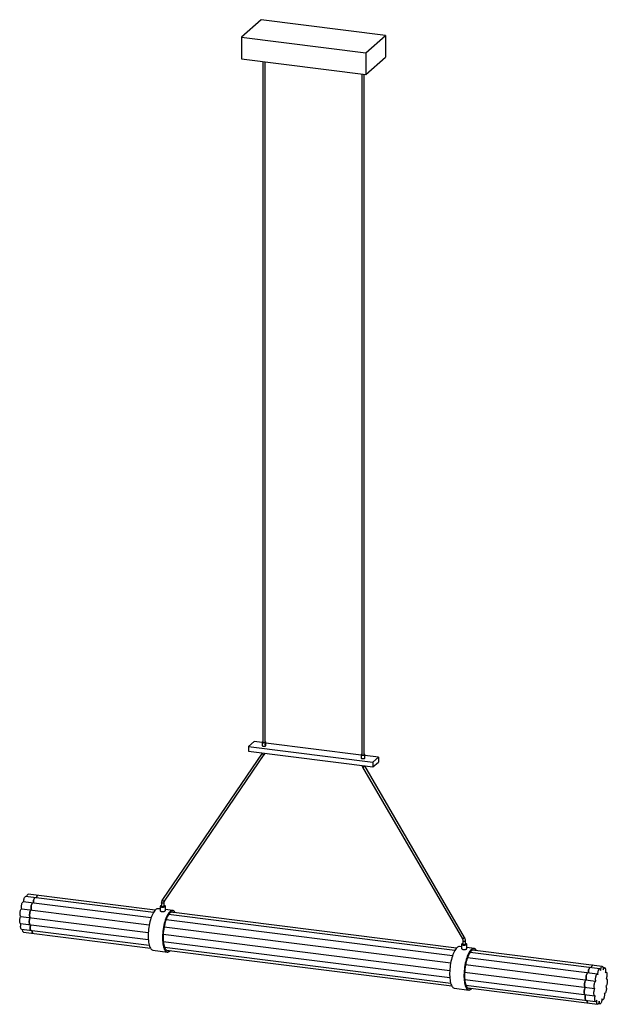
# Paper-space layout '_Dimétrica' of a CAD drawing. Header units: inches. Extents: x -22.6 to 22.6, y -4.2 to 71.6.
import ezdxf

# ---------------------------------------------------------------- set-up
doc = ezdxf.new("R2010")
doc.units = ezdxf.units.IN
doc.header["$MEASUREMENT"] = 0

psp = doc.layouts.new('_Dimétrica')

# ---------------------------------------------------------------- linework, layer by layer
at = {"color": 7, "linetype": 'Continuous', "lineweight": 25}
for p, q in [((-4.024, 71.616), (-5.555, 70.266)), ((5.555, 70.41), (-4.024, 71.616)), ((-5.555, 70.266), (4.024, 69.059)), ((-5.555, 70.266), (-5.555, 68.598)), ((4.024, 69.059), (5.555, 70.41)), ((5.555, 70.41), (5.555, 68.741)), ((4.024, 69.059), (4.024, 67.391)), ((-5.555, 68.598), (4.024, 67.391)), ((-3.91, 68.39), (-3.91, 15.959)), ((-3.713, 15.959), (-3.713, 68.365)), ((4.024, 67.391), (5.555, 68.741)), ((3.713, 67.43), (3.713, 14.998)), ((3.91, 14.998), (3.91, 67.405)), ((-4.579, 16.006), (-4.996, 15.638)), ((-3.949, 15.927), (-4.579, 16.006)), ((-3.949, 15.959), (-3.949, 15.699)), ((-3.674, 15.834), (-3.674, 15.959)), ((-4.996, 15.638), (-4.996, 15.266)), ((-4.996, 15.638), (4.579, 14.431)), ((-4.996, 15.266), (4.579, 14.06)), ((-3.692, 15.717), (-3.69, 15.717)), ((-3.675, 15.834), (-3.677, 15.834)), ((3.674, 14.966), (-3.674, 15.892)), ((-3.674, 15.699), (-3.674, 15.733)), ((-3.95, 15.114), (-11.625, 3.828)), ((-11.462, 3.717), (-3.787, 15.003)), ((3.674, 14.998), (3.674, 14.863)), ((3.674, 14.8), (3.674, 14.738)), ((3.949, 14.738), (3.949, 14.998)), ((4.996, 14.8), (3.949, 14.931)), ((4.579, 14.431), (4.996, 14.8)), ((4.579, 14.431), (4.579, 14.06)), ((4.579, 14.06), (4.996, 14.428)), ((4.996, 14.8), (4.996, 14.428)), ((3.783, 14.034), (11.459, 0.814)), ((3.954, 14.133), (3.95, 14.139)), ((11.629, 0.913), (3.954, 14.133)), ((-12.325, 2.831), (-22.159, 4.07)), ((-12.192, 3.016), (-21.96, 4.246)), ((-22.455, 3.128), (-12.641, 1.891)), ((-12.502, 2.427), (-22.336, 3.666)), ((-11.797, 3.113), (-11.951, 3.133)), ((-11.797, 3.317), (-11.797, 2.982)), ((-11.699, 3.581), (-11.699, 3.317)), ((-11.502, 3.317), (-11.502, 3.581)), ((-11.404, 2.982), (-11.404, 3.317)), ((-10.846, 2.993), (-11.404, 3.064)), ((-22.529, 2.543), (-12.715, 1.306)), ((10.699, -0.496), (-11.351, 2.282)), ((10.876, -0.092), (-11.152, 2.683)), ((11.01, 0.092), (-10.96, 2.86)), ((-22.548, 1.991), (-12.714, 0.752)), ((-22.477, 1.555), (-12.642, 0.316)), ((-11.496, 1.747), (10.56, -1.032)), ((-22.327, 1.334), (-12.559, 0.103)), ((-11.57, 1.162), (10.487, -1.617)), ((-11.562, 0.607), (10.488, -2.171)), ((-11.47, 0.169), (10.559, -2.607)), ((11.404, 0.19), (11.25, 0.21)), ((11.404, 0.394), (11.404, 0.059)), ((11.502, 0.658), (11.502, 0.394)), ((11.699, 0.394), (11.699, 0.658)), ((11.797, 0.059), (11.797, 0.394)), ((12.355, 0.07), (11.797, 0.141)), ((-12.355, -0.07), (-11.25, -0.21)), ((-11.328, -0.052), (10.642, -2.82)), ((21.856, -1.902), (11.85, -0.641)), ((22.033, -1.498), (12.049, -0.24)), ((22.233, -1.322), (12.241, -0.063)), ((11.705, -1.176), (21.738, -2.44)), ((22.41, -1.413), (22.287, -1.398)), ((11.631, -1.761), (21.664, -3.025)), ((22.524, -1.752), (22.467, -1.745)), ((22.548, -2.26), (22.531, -2.257)), ((10.846, -2.993), (11.951, -3.133)), ((11.639, -2.316), (21.645, -3.577)), ((11.731, -2.755), (21.716, -4.012)), ((11.874, -2.975), (21.865, -4.234)), ((22.386, -3.404), (22.403, -3.406)), ((21.936, -4.175), (22.059, -4.19)), ((22.197, -3.885), (22.254, -3.892))]:
    psp.add_line(p, q, dxfattribs=at)
at = {"color": 7, "linetype": 'Continuous', "lineweight": 25, "flags": 128}
for points in [[(-3.91, 15.991), (-3.91, 15.991), (-3.936, 15.978), (-3.949, 15.964), (-3.946, 15.949), (-3.929, 15.935), (-3.9, 15.923), (-3.86, 15.916)], [(-3.91, 15.959), (-3.91, 15.958), (-3.901, 15.945), (-3.879, 15.935), (-3.846, 15.928)], [(-3.86, 15.916), (-3.816, 15.913), (-3.771, 15.915), (-3.73, 15.922), (-3.699, 15.932), (-3.679, 15.946), (-3.674, 15.961), (-3.684, 15.976), (-3.707, 15.989), (-3.713, 15.991)], [(-3.846, 15.928), (-3.809, 15.926), (-3.771, 15.929), (-3.74, 15.936), (-3.72, 15.947), (-3.713, 15.959)], [(-3.949, 15.699), (-3.946, 15.689), (-3.929, 15.675), (-3.9, 15.663), (-3.86, 15.656)], [(-3.86, 15.656), (-3.816, 15.653), (-3.771, 15.655), (-3.73, 15.662), (-3.699, 15.673), (-3.679, 15.686), (-3.674, 15.699)], [(-3.662, 15.794), (-3.663, 15.814), (-3.668, 15.828), (-3.675, 15.834), (-3.683, 15.831), (-3.691, 15.82), (-3.697, 15.802), (-3.702, 15.78), (-3.704, 15.757), (-3.702, 15.737), (-3.697, 15.723), (-3.691, 15.717), (-3.683, 15.72), (-3.675, 15.731), (-3.668, 15.749), (-3.663, 15.771), (-3.662, 15.794)], [(-3.676, 15.781), (-3.676, 15.788), (-3.678, 15.793), (-3.68, 15.795), (-3.683, 15.794), (-3.685, 15.79), (-3.688, 15.784), (-3.689, 15.777), (-3.69, 15.769), (-3.689, 15.763), (-3.688, 15.758), (-3.685, 15.756), (-3.683, 15.757), (-3.68, 15.761), (-3.678, 15.767), (-3.676, 15.774), (-3.676, 15.781)], [(-3.787, 15.003), (-3.791, 14.999), (-3.81, 14.992), (-3.838, 14.995), (-3.871, 15.007), (-3.903, 15.028), (-3.93, 15.053), (-3.948, 15.079), (-3.954, 15.101), (-3.95, 15.113)], [(3.674, 14.738), (3.677, 14.728), (3.694, 14.714), (3.724, 14.703), (3.763, 14.695)], [(3.713, 15.03), (3.713, 15.03), (3.687, 15.018), (3.675, 15.003), (3.677, 14.988), (3.694, 14.974), (3.724, 14.963), (3.763, 14.955)], [(3.713, 14.998), (3.713, 14.997), (3.722, 14.985), (3.744, 14.974), (3.777, 14.967)], [(3.763, 14.955), (3.807, 14.952), (3.852, 14.954), (3.893, 14.961), (3.925, 14.972), (3.944, 14.986), (3.949, 15.001), (3.939, 15.015), (3.916, 15.028), (3.91, 15.03)], [(3.763, 14.695), (3.807, 14.692), (3.852, 14.694), (3.893, 14.701), (3.925, 14.712), (3.944, 14.726), (3.949, 14.738)], [(3.777, 14.967), (3.815, 14.965), (3.852, 14.968), (3.883, 14.976), (3.904, 14.987), (3.91, 14.998)], [(3.783, 14.034), (3.789, 14.034), (3.807, 14.04), (3.834, 14.053), (3.866, 14.07), (3.899, 14.09), (3.927, 14.109), (3.946, 14.123), (3.954, 14.132), (3.954, 14.133)], [(-22.3, 3.662), (-22.301, 3.692), (-22.298, 3.755), (-22.29, 3.818), (-22.278, 3.88), (-22.262, 3.937), (-22.243, 3.986), (-22.221, 4.025), (-22.199, 4.053), (-22.176, 4.068), (-22.159, 4.07)], [(-22.077, 4.06), (-22.074, 4.07), (-22.058, 4.125), (-22.038, 4.172), (-22.016, 4.209), (-21.994, 4.234), (-21.971, 4.246), (-21.96, 4.246)], [(-21.423, 3.977), (-21.44, 3.975), (-21.462, 3.96), (-21.485, 3.932), (-21.506, 3.893), (-21.525, 3.844), (-21.541, 3.787), (-21.553, 3.726), (-21.561, 3.662), (-21.564, 3.6), (-21.564, 3.569)], [(-21.564, 3.569), (-21.564, 3.6), (-21.561, 3.662), (-21.553, 3.726), (-21.541, 3.787), (-21.525, 3.844), (-21.506, 3.893), (-21.485, 3.932), (-21.462, 3.96), (-21.44, 3.975), (-21.423, 3.977)], [(-21.223, 4.153), (-21.235, 4.153), (-21.257, 4.141), (-21.28, 4.116), (-21.301, 4.079), (-21.321, 4.032), (-21.338, 3.977), (-21.34, 3.967)], [(-21.34, 3.967), (-21.338, 3.977), (-21.321, 4.032), (-21.301, 4.079), (-21.28, 4.116), (-21.257, 4.141), (-21.235, 4.153), (-21.223, 4.153)], [(-11.462, 3.717), (-11.466, 3.713), (-11.485, 3.706), (-11.513, 3.709), (-11.546, 3.721), (-11.579, 3.742), (-11.606, 3.767), (-11.623, 3.793), (-11.629, 3.815), (-11.625, 3.828)], [(-22.529, 2.543), (-22.548, 2.555), (-22.565, 2.581), (-22.578, 2.619), (-22.587, 2.667), (-22.591, 2.723), (-22.59, 2.784), (-22.584, 2.847), (-22.574, 2.91), (-22.56, 2.969), (-22.542, 3.022), (-22.522, 3.066), (-22.5, 3.099), (-22.477, 3.12), (-22.455, 3.128)], [(-22.455, 3.128), (-22.467, 3.168), (-22.475, 3.218), (-22.478, 3.275), (-22.476, 3.337), (-22.469, 3.4), (-22.458, 3.462), (-22.443, 3.521), (-22.424, 3.572), (-22.403, 3.613), (-22.381, 3.644), (-22.358, 3.662), (-22.337, 3.666), (-22.336, 3.666)], [(-21.718, 3.035), (-21.741, 3.027), (-21.763, 3.007), (-21.785, 2.973), (-21.806, 2.929), (-21.823, 2.876), (-21.838, 2.817), (-21.848, 2.754), (-21.854, 2.691), (-21.854, 2.63), (-21.85, 2.574), (-21.842, 2.526), (-21.829, 2.488), (-21.812, 2.463), (-21.792, 2.45)], [(-21.792, 2.45), (-21.812, 2.463), (-21.829, 2.488), (-21.842, 2.526), (-21.85, 2.574), (-21.854, 2.63), (-21.854, 2.691), (-21.848, 2.754), (-21.838, 2.817), (-21.823, 2.876), (-21.806, 2.929), (-21.785, 2.973), (-21.763, 3.007), (-21.741, 3.027), (-21.718, 3.035)], [(-21.6, 3.573), (-21.6, 3.573), (-21.622, 3.569), (-21.644, 3.551), (-21.667, 3.521), (-21.688, 3.479), (-21.706, 3.428), (-21.721, 3.37), (-21.732, 3.307), (-21.739, 3.244), (-21.741, 3.182), (-21.738, 3.125), (-21.73, 3.075), (-21.718, 3.035)], [(-21.718, 3.035), (-21.73, 3.075), (-21.738, 3.125), (-21.741, 3.182), (-21.739, 3.244), (-21.732, 3.307), (-21.721, 3.37), (-21.706, 3.428), (-21.688, 3.479), (-21.667, 3.521), (-21.644, 3.551), (-21.622, 3.569), (-21.6, 3.573), (-21.6, 3.573)], [(-11.951, 3.133), (-11.956, 3.133), (-12.007, 3.131), (-12.06, 3.115), (-12.113, 3.085), (-12.166, 3.041), (-12.22, 2.984), (-12.273, 2.914), (-12.324, 2.832), (-12.375, 2.738), (-12.423, 2.634), (-12.469, 2.521), (-12.512, 2.398), (-12.552, 2.268), (-12.588, 2.132), (-12.621, 1.99), (-12.649, 1.844), (-12.674, 1.695), (-12.693, 1.545), (-12.708, 1.395), (-12.718, 1.246), (-12.723, 1.1), (-12.723, 0.957), (-12.718, 0.819), (-12.708, 0.688), (-12.693, 0.564), (-12.674, 0.449), (-12.649, 0.343), (-12.621, 0.247), (-12.588, 0.163), (-12.552, 0.091), (-12.512, 0.031), (-12.469, -0.015), (-12.423, -0.048), (-12.375, -0.067), (-12.355, -0.07)], [(-11.699, 3.374), (-11.732, 3.366), (-11.767, 3.353), (-11.789, 3.336), (-11.797, 3.319), (-11.791, 3.301), (-11.771, 3.284), (-11.738, 3.27), (-11.695, 3.26), (-11.644, 3.253), (-11.591, 3.252), (-11.538, 3.255), (-11.49, 3.263), (-11.45, 3.275), (-11.422, 3.29), (-11.406, 3.307), (-11.405, 3.325), (-11.419, 3.342), (-11.445, 3.358), (-11.484, 3.37), (-11.502, 3.374)], [(-11.502, 3.581), (-11.509, 3.57), (-11.529, 3.559), (-11.56, 3.551), (-11.598, 3.548), (-11.635, 3.551), (-11.668, 3.557), (-11.69, 3.568), (-11.699, 3.58), (-11.699, 3.581)], [(-11.502, 3.317), (-11.509, 3.306), (-11.529, 3.295), (-11.56, 3.288), (-11.598, 3.285), (-11.635, 3.287), (-11.668, 3.294), (-11.69, 3.304), (-11.699, 3.316), (-11.699, 3.317)], [(-22.548, 1.991), (-22.548, 1.991), (-22.568, 2.001), (-22.586, 2.024), (-22.6, 2.059), (-22.609, 2.105), (-22.615, 2.159), (-22.615, 2.219), (-22.61, 2.282), (-22.601, 2.345), (-22.588, 2.406), (-22.57, 2.46), (-22.551, 2.507), (-22.529, 2.543)], [(-21.792, 2.45), (-21.814, 2.414), (-21.834, 2.368), (-21.851, 2.313), (-21.864, 2.253), (-21.874, 2.189), (-21.878, 2.126), (-21.878, 2.066), (-21.873, 2.012), (-21.863, 1.966), (-21.849, 1.931), (-21.832, 1.908), (-21.812, 1.898), (-21.811, 1.898)], [(-21.811, 1.898), (-21.812, 1.898), (-21.832, 1.908), (-21.849, 1.931), (-21.863, 1.966), (-21.873, 2.012), (-21.878, 2.066), (-21.878, 2.126), (-21.874, 2.189), (-21.864, 2.253), (-21.851, 2.313), (-21.834, 2.368), (-21.814, 2.414), (-21.792, 2.45)], [(-10.643, 2.82), (-10.669, 2.864), (-10.711, 2.917), (-10.755, 2.956), (-10.802, 2.982), (-10.852, 2.994), (-10.903, 2.992), (-10.955, 2.976), (-11.008, 2.945), (-11.062, 2.902), (-11.115, 2.844), (-11.168, 2.775), (-11.219, 2.693), (-11.27, 2.599), (-11.318, 2.495), (-11.364, 2.381), (-11.407, 2.259), (-11.447, 2.129), (-11.483, 1.992), (-11.516, 1.851), (-11.545, 1.705), (-11.569, 1.556), (-11.588, 1.406), (-11.603, 1.256), (-11.613, 1.107), (-11.618, 0.961), (-11.618, 0.818), (-11.613, 0.68), (-11.603, 0.549), (-11.588, 0.425), (-11.569, 0.309), (-11.545, 0.204), (-11.516, 0.108), (-11.483, 0.024), (-11.447, -0.048), (-11.407, -0.108), (-11.364, -0.154), (-11.318, -0.187), (-11.27, -0.206), (-11.219, -0.211), (-11.168, -0.202), (-11.115, -0.178), (-11.062, -0.141), (-11.009, -0.092)], [(-10.769, 2.836), (-10.791, 2.851), (-10.837, 2.871), (-10.885, 2.878), (-10.934, 2.87), (-10.984, 2.848), (-11.035, 2.813), (-11.087, 2.765), (-11.137, 2.704), (-11.187, 2.63), (-11.236, 2.545), (-11.283, 2.45), (-11.327, 2.344), (-11.369, 2.229), (-11.408, 2.107), (-11.444, 1.978), (-11.476, 1.844), (-11.504, 1.705), (-11.528, 1.563), (-11.547, 1.42), (-11.562, 1.277), (-11.572, 1.134), (-11.577, 0.994), (-11.577, 0.858), (-11.572, 0.727), (-11.562, 0.601), (-11.547, 0.484), (-11.528, 0.375), (-11.504, 0.275), (-11.476, 0.185), (-11.444, 0.107), (-11.408, 0.041), (-11.369, -0.012), (-11.327, -0.052), (-11.283, -0.079), (-11.236, -0.092), (-11.187, -0.092), (-11.137, -0.077), (-11.136, -0.076)], [(-22.477, 1.555), (-22.493, 1.562), (-22.511, 1.582), (-22.526, 1.614), (-22.537, 1.658), (-22.543, 1.71), (-22.544, 1.769), (-22.541, 1.832), (-22.533, 1.895), (-22.52, 1.957), (-22.512, 1.987)], [(-22.327, 1.334), (-22.339, 1.337), (-22.358, 1.355), (-22.373, 1.384), (-22.385, 1.426), (-22.392, 1.476), (-22.395, 1.534), (-22.395, 1.545)], [(-21.775, 1.894), (-21.784, 1.864), (-21.796, 1.803), (-21.804, 1.739), (-21.808, 1.677), (-21.806, 1.618), (-21.8, 1.565), (-21.789, 1.522), (-21.775, 1.489), (-21.757, 1.469), (-21.74, 1.462)], [(-21.74, 1.462), (-21.757, 1.469), (-21.775, 1.489), (-21.789, 1.522), (-21.8, 1.565), (-21.806, 1.618), (-21.808, 1.677), (-21.804, 1.739), (-21.796, 1.803), (-21.784, 1.864), (-21.775, 1.894)], [(-21.658, 1.452), (-21.658, 1.441), (-21.656, 1.383), (-21.649, 1.333), (-21.637, 1.292), (-21.621, 1.262), (-21.602, 1.245), (-21.591, 1.241)], [(-21.591, 1.241), (-21.602, 1.245), (-21.621, 1.262), (-21.637, 1.292), (-21.649, 1.333), (-21.656, 1.383), (-21.658, 1.441), (-21.658, 1.452)], [(11.459, 0.814), (11.464, 0.814), (11.482, 0.82), (11.509, 0.833), (11.541, 0.85), (11.574, 0.87), (11.602, 0.888), (11.622, 0.903), (11.629, 0.912), (11.629, 0.913)], [(11.25, 0.21), (11.245, 0.21), (11.194, 0.208), (11.141, 0.192), (11.088, 0.162), (11.035, 0.118), (10.981, 0.061), (10.929, -0.009), (10.877, -0.091), (10.827, -0.185), (10.778, -0.289), (10.733, -0.402), (10.689, -0.525), (10.649, -0.655), (10.613, -0.792), (10.58, -0.933), (10.552, -1.079), (10.528, -1.228), (10.508, -1.378), (10.493, -1.528), (10.483, -1.677), (10.478, -1.823), (10.478, -1.966), (10.483, -2.104), (10.493, -2.235), (10.508, -2.359), (10.528, -2.474), (10.552, -2.58), (10.58, -2.676), (10.613, -2.76), (10.649, -2.832), (10.689, -2.892), (10.733, -2.938), (10.778, -2.971), (10.827, -2.99), (10.846, -2.993)], [(11.502, 0.451), (11.49, 0.449), (11.45, 0.437), (11.422, 0.422), (11.406, 0.405), (11.405, 0.387), (11.419, 0.369), (11.445, 0.354), (11.484, 0.342), (11.531, 0.333)], [(11.502, 0.658), (11.502, 0.657), (11.511, 0.645), (11.533, 0.634), (11.566, 0.628), (11.604, 0.625), (11.641, 0.628), (11.672, 0.636), (11.693, 0.647), (11.699, 0.658)], [(11.502, 0.394), (11.502, 0.393), (11.511, 0.381), (11.533, 0.37), (11.566, 0.364), (11.604, 0.362), (11.641, 0.364), (11.672, 0.372), (11.693, 0.383), (11.699, 0.394)], [(11.531, 0.333), (11.583, 0.329), (11.637, 0.33), (11.688, 0.336), (11.732, 0.346), (11.767, 0.359), (11.789, 0.375), (11.797, 0.393), (11.791, 0.411), (11.771, 0.427), (11.738, 0.441), (11.699, 0.451)], [(12.559, -0.103), (12.532, -0.059), (12.491, -0.006), (12.446, 0.033), (12.399, 0.059), (12.35, 0.071), (12.299, 0.069), (12.246, 0.053), (12.193, 0.022), (12.14, -0.021), (12.086, -0.079), (12.033, -0.148), (11.982, -0.23), (11.932, -0.324), (11.883, -0.428), (11.837, -0.542), (11.794, -0.664), (11.754, -0.794), (11.718, -0.931), (11.685, -1.073), (11.657, -1.218), (11.632, -1.367), (11.613, -1.517), (11.598, -1.667), (11.588, -1.816), (11.583, -1.963), (11.583, -2.105), (11.588, -2.243), (11.598, -2.374), (11.613, -2.498), (11.632, -2.614), (11.657, -2.72), (11.685, -2.815), (11.718, -2.899), (11.754, -2.971), (11.794, -3.031), (11.837, -3.077), (11.883, -3.11), (11.932, -3.129), (11.982, -3.134), (12.033, -3.125), (12.086, -3.101), (12.14, -3.064), (12.192, -3.015)], [(12.432, -0.087), (12.41, -0.072), (12.364, -0.052), (12.316, -0.046), (12.267, -0.053), (12.217, -0.075), (12.166, -0.11), (12.115, -0.158), (12.064, -0.219), (12.014, -0.293), (11.965, -0.378), (11.919, -0.473), (11.874, -0.579), (11.832, -0.694), (11.793, -0.816), (11.757, -0.945), (11.725, -1.079), (11.697, -1.218), (11.673, -1.36), (11.654, -1.503), (11.639, -1.647), (11.63, -1.789), (11.625, -1.929), (11.625, -2.065), (11.63, -2.197), (11.639, -2.322), (11.654, -2.439), (11.673, -2.549), (11.697, -2.648), (11.725, -2.738), (11.757, -2.816), (11.793, -2.882), (11.832, -2.935), (11.874, -2.975), (11.919, -3.002), (11.965, -3.015), (12.014, -3.015), (12.064, -3), (12.066, -2.999)], [(21.297, -1.405), (21.28, -1.407), (21.257, -1.422), (21.235, -1.45), (21.214, -1.489), (21.195, -1.538), (21.179, -1.595), (21.166, -1.657), (21.159, -1.72), (21.156, -1.783), (21.156, -1.813)], [(21.156, -1.813), (21.156, -1.783), (21.159, -1.72), (21.166, -1.657), (21.179, -1.595), (21.195, -1.538), (21.214, -1.489), (21.235, -1.45), (21.257, -1.422), (21.28, -1.407), (21.297, -1.405)], [(21.497, -1.229), (21.485, -1.229), (21.462, -1.241), (21.44, -1.266), (21.418, -1.303), (21.399, -1.35), (21.382, -1.405), (21.379, -1.415)], [(21.379, -1.415), (21.382, -1.405), (21.399, -1.35), (21.418, -1.303), (21.44, -1.266), (21.462, -1.241), (21.485, -1.229), (21.497, -1.229)], [(21.894, -1.934), (21.892, -1.875), (21.895, -1.813), (21.903, -1.749), (21.915, -1.688), (21.931, -1.631), (21.95, -1.582), (21.971, -1.543), (21.994, -1.515), (22.016, -1.5), (22.038, -1.499), (22.058, -1.511), (22.074, -1.537), (22.088, -1.574), (22.096, -1.622)], [(22.096, -1.622), (22.105, -1.559), (22.118, -1.498), (22.135, -1.443), (22.155, -1.396), (22.176, -1.359), (22.199, -1.334), (22.221, -1.322), (22.243, -1.324), (22.262, -1.34), (22.278, -1.368), (22.29, -1.408), (22.298, -1.458), (22.301, -1.515), (22.299, -1.577)], [(22.299, -1.577), (22.316, -1.523), (22.337, -1.478), (22.358, -1.444), (22.381, -1.422), (22.403, -1.413), (22.424, -1.418), (22.443, -1.437), (22.458, -1.468), (22.469, -1.51), (22.476, -1.562), (22.478, -1.62), (22.475, -1.683), (22.467, -1.746), (22.455, -1.808)], [(21.12, -1.809), (21.12, -1.809), (21.098, -1.813), (21.075, -1.831), (21.053, -1.862), (21.032, -1.903), (21.014, -1.954), (20.999, -2.013), (20.987, -2.075), (20.981, -2.138), (20.979, -2.2), (20.982, -2.257), (20.989, -2.307), (21.001, -2.347)], [(21.001, -2.347), (20.989, -2.307), (20.982, -2.257), (20.979, -2.2), (20.981, -2.138), (20.987, -2.075), (20.999, -2.013), (21.014, -1.954), (21.032, -1.903), (21.053, -1.862), (21.075, -1.831), (21.098, -1.813), (21.12, -1.809), (21.12, -1.809)], [(21.738, -2.44), (21.726, -2.4), (21.718, -2.35), (21.715, -2.293), (21.717, -2.231), (21.724, -2.168), (21.735, -2.105), (21.75, -2.047), (21.769, -1.996), (21.79, -1.954), (21.812, -1.924), (21.834, -1.906), (21.856, -1.902), (21.876, -1.911), (21.894, -1.934)], [(22.455, -1.808), (22.477, -1.776), (22.5, -1.757), (22.522, -1.752), (22.542, -1.76), (22.56, -1.781), (22.574, -1.815), (22.584, -1.86), (22.59, -1.913), (22.591, -1.973), (22.587, -2.036), (22.578, -2.099), (22.565, -2.16), (22.548, -2.215), (22.529, -2.262)], [(22.529, -2.262), (22.551, -2.26), (22.57, -2.271), (22.588, -2.296), (22.601, -2.332), (22.61, -2.379), (22.615, -2.434), (22.615, -2.495), (22.609, -2.558), (22.6, -2.621), (22.586, -2.681), (22.568, -2.734), (22.548, -2.78), (22.526, -2.814), (22.504, -2.837)], [(20.927, -2.932), (20.906, -2.968), (20.886, -3.015), (20.869, -3.069), (20.855, -3.13), (20.846, -3.193), (20.841, -3.256), (20.842, -3.316), (20.847, -3.37), (20.857, -3.416), (20.871, -3.451), (20.888, -3.474), (20.908, -3.484), (20.908, -3.484)], [(20.908, -3.484), (20.908, -3.484), (20.888, -3.474), (20.871, -3.451), (20.857, -3.416), (20.847, -3.37), (20.842, -3.316), (20.841, -3.256), (20.846, -3.193), (20.855, -3.13), (20.869, -3.069), (20.886, -3.015), (20.906, -2.968), (20.927, -2.932)], [(21.001, -2.347), (20.979, -2.355), (20.957, -2.376), (20.935, -2.409), (20.914, -2.453), (20.896, -2.506), (20.882, -2.565), (20.872, -2.628), (20.866, -2.691), (20.865, -2.752), (20.869, -2.808), (20.878, -2.856), (20.891, -2.894), (20.908, -2.92), (20.927, -2.932)], [(20.927, -2.932), (20.908, -2.92), (20.891, -2.894), (20.878, -2.856), (20.869, -2.808), (20.865, -2.752), (20.866, -2.691), (20.872, -2.628), (20.882, -2.565), (20.896, -2.506), (20.914, -2.453), (20.935, -2.409), (20.957, -2.376), (20.979, -2.355), (21.001, -2.347)], [(21.689, -3.555), (21.666, -3.573), (21.645, -3.577), (21.624, -3.567), (21.607, -3.544), (21.593, -3.509), (21.583, -3.463), (21.578, -3.409), (21.578, -3.349), (21.583, -3.286), (21.592, -3.222), (21.605, -3.162), (21.622, -3.107), (21.642, -3.061), (21.664, -3.025)], [(21.664, -3.025), (21.644, -3.012), (21.628, -2.987), (21.615, -2.949), (21.606, -2.901), (21.602, -2.845), (21.603, -2.784), (21.608, -2.721), (21.619, -2.658), (21.633, -2.599), (21.651, -2.546), (21.671, -2.502), (21.693, -2.468), (21.716, -2.448), (21.738, -2.44)], [(22.504, -2.837), (22.52, -2.864), (22.533, -2.903), (22.541, -2.952), (22.544, -3.008), (22.543, -3.07), (22.537, -3.133), (22.526, -3.196), (22.511, -3.254), (22.493, -3.306), (22.472, -3.349), (22.45, -3.381), (22.428, -3.401), (22.406, -3.407), (22.385, -3.399)], [(20.944, -3.488), (20.936, -3.518), (20.924, -3.58), (20.915, -3.643), (20.912, -3.706), (20.913, -3.765), (20.92, -3.817), (20.93, -3.861), (20.945, -3.893), (20.963, -3.913), (20.979, -3.92)], [(20.979, -3.92), (20.963, -3.913), (20.945, -3.893), (20.93, -3.861), (20.92, -3.817), (20.913, -3.765), (20.912, -3.706), (20.915, -3.643), (20.924, -3.58), (20.936, -3.518), (20.944, -3.488)], [(21.808, -3.908), (21.787, -3.952), (21.765, -3.985), (21.742, -4.006), (21.72, -4.013), (21.7, -4.006), (21.682, -3.986), (21.667, -3.953), (21.656, -3.91), (21.65, -3.857), (21.648, -3.798), (21.652, -3.736), (21.66, -3.672), (21.673, -3.611), (21.689, -3.555)], [(22.385, -3.399), (22.392, -3.45), (22.395, -3.507), (22.392, -3.569), (22.385, -3.633), (22.373, -3.695), (22.358, -3.752), (22.339, -3.802), (22.318, -3.843), (22.296, -3.872), (22.273, -3.889), (22.251, -3.891), (22.231, -3.88), (22.214, -3.856), (22.201, -3.82)], [(21.061, -3.93), (21.061, -3.941), (21.064, -3.999), (21.071, -4.049), (21.083, -4.091), (21.099, -4.12), (21.117, -4.138), (21.129, -4.141)], [(21.129, -4.141), (21.117, -4.138), (21.099, -4.12), (21.083, -4.091), (21.071, -4.049), (21.064, -3.999), (21.061, -3.941), (21.061, -3.93)], [(21.992, -4.004), (21.979, -4.064), (21.961, -4.118), (21.942, -4.165), (21.92, -4.2), (21.897, -4.224), (21.875, -4.234), (21.854, -4.23), (21.835, -4.213), (21.819, -4.183), (21.808, -4.142), (21.8, -4.091), (21.798, -4.034), (21.8, -3.972), (21.808, -3.908)], [(22.201, -3.82), (22.197, -3.883), (22.189, -3.946), (22.176, -4.007), (22.16, -4.063), (22.14, -4.111), (22.119, -4.149), (22.096, -4.176), (22.074, -4.189), (22.053, -4.189), (22.033, -4.175), (22.017, -4.148), (22.004, -4.109), (21.996, -4.06), (21.992, -4.004)]]:
    psp.add_lwpolyline(points, dxfattribs=at)
at = {"color": 7, "linetype": 'Continuous', "lineweight": 25}
psp.add_arc((3.758, 14.84), 0.0983, 149.16091, 210.83909, dxfattribs=at)
for points, knots in [([(-3.716, 15.759), (-3.716, 15.765), (-3.715, 15.777), (-3.708, 15.795), (-3.699, 15.812), (-3.689, 15.825), (-3.681, 15.833), (-3.678, 15.834), (-3.677, 15.834)], [0, 0, 0, 0, 0.163662, 0.326936, 0.499975, 0.68089, 0.851825, 1, 1, 1, 1]), ([(-3.684, 15.72), (-3.685, 15.719), (-3.688, 15.716), (-3.696, 15.717), (-3.705, 15.724), (-3.713, 15.737), (-3.716, 15.75), (-3.716, 15.757), (-3.716, 15.759)], [0, 0, 0, 0, 0.105263, 0.304485, 0.512891, 0.736427, 0.959087, 1, 1, 1, 1]), ([(-3.939, 15.133), (-3.94, 15.131), (-3.943, 15.124), (-3.947, 15.118), (-3.95, 15.114)], [0, 0, 0, 0, 0.299557, 1, 1, 1, 1]), ([(-3.787, 15.003), (-3.78, 15.015), (-3.759, 15.047), (-3.742, 15.083), (-3.736, 15.107), (-3.736, 15.108)], [0, 0, 0, 0, 0.368244, 0.981369, 1, 1, 1, 1]), ([(3.674, 14.861), (3.674, 14.858), (3.674, 14.848), (3.674, 14.836), (3.674, 14.829), (3.674, 14.827)], [0, 0, 0, 0, 0.29737, 0.890934, 1, 1, 1, 1]), ([(3.674, 14.827), (3.674, 14.822), (3.674, 14.811), (3.674, 14.804), (3.674, 14.8)], [0, 0, 0, 0, 0.5340314, 1, 1, 1, 1]), ([(3.729, 14.167), (3.736, 14.144), (3.749, 14.098), (3.772, 14.055), (3.783, 14.034)], [0, 0, 0, 0, 0.512527, 1, 1, 1, 1]), ([(-11.625, 3.828), (-11.633, 3.816), (-11.653, 3.783), (-11.678, 3.726), (-11.696, 3.655), (-11.698, 3.606), (-11.699, 3.581)], [0, 0, 0, 0, 0.166443, 0.443569, 0.721371, 1, 1, 1, 1]), ([(-11.502, 3.581), (-11.502, 3.59), (-11.501, 3.616), (-11.492, 3.659), (-11.477, 3.694), (-11.465, 3.713), (-11.462, 3.717)], [0, 0, 0, 0, 0.166309, 0.523857, 0.885371, 1, 1, 1, 1]), ([(-11.795, 2.982), (-11.796, 2.98), (-11.799, 2.97), (-11.783, 2.95), (-11.746, 2.928), (-11.692, 2.912), (-11.628, 2.906), (-11.561, 2.909), (-11.499, 2.921), (-11.447, 2.939), (-11.415, 2.96), (-11.401, 2.975), (-11.404, 2.981), (-11.405, 2.982)], [0, 0, 0, 0, 0.027261, 0.134109, 0.241649, 0.349225, 0.456108, 0.562657, 0.669746, 0.77741, 0.88479, 0.991475, 1, 1, 1, 1]), ([(11.459, 0.814), (11.463, 0.806), (11.477, 0.78), (11.493, 0.735), (11.501, 0.691), (11.502, 0.665), (11.502, 0.658)], [0, 0, 0, 0, 0.166198, 0.513461, 0.861207, 1, 1, 1, 1]), ([(11.699, 0.658), (11.699, 0.673), (11.698, 0.712), (11.686, 0.777), (11.663, 0.848), (11.64, 0.892), (11.629, 0.913)], [0, 0, 0, 0, 0.166383, 0.452417, 0.739338, 1, 1, 1, 1]), ([(11.406, 0.059), (11.405, 0.057), (11.402, 0.047), (11.419, 0.027), (11.455, 0.005), (11.509, -0.011), (11.573, -0.017), (11.64, -0.014), (11.703, -0.002), (11.754, 0.016), (11.787, 0.037), (11.8, 0.052), (11.797, 0.058), (11.797, 0.059)], [0, 0, 0, 0, 0.027261, 0.134109, 0.241649, 0.349225, 0.456108, 0.562657, 0.669746, 0.77741, 0.88479, 0.991475, 1, 1, 1, 1])]:
    psp.add_open_spline(points, degree=3, knots=knots, dxfattribs=at)

doc.saveas('drawing.dxf')
